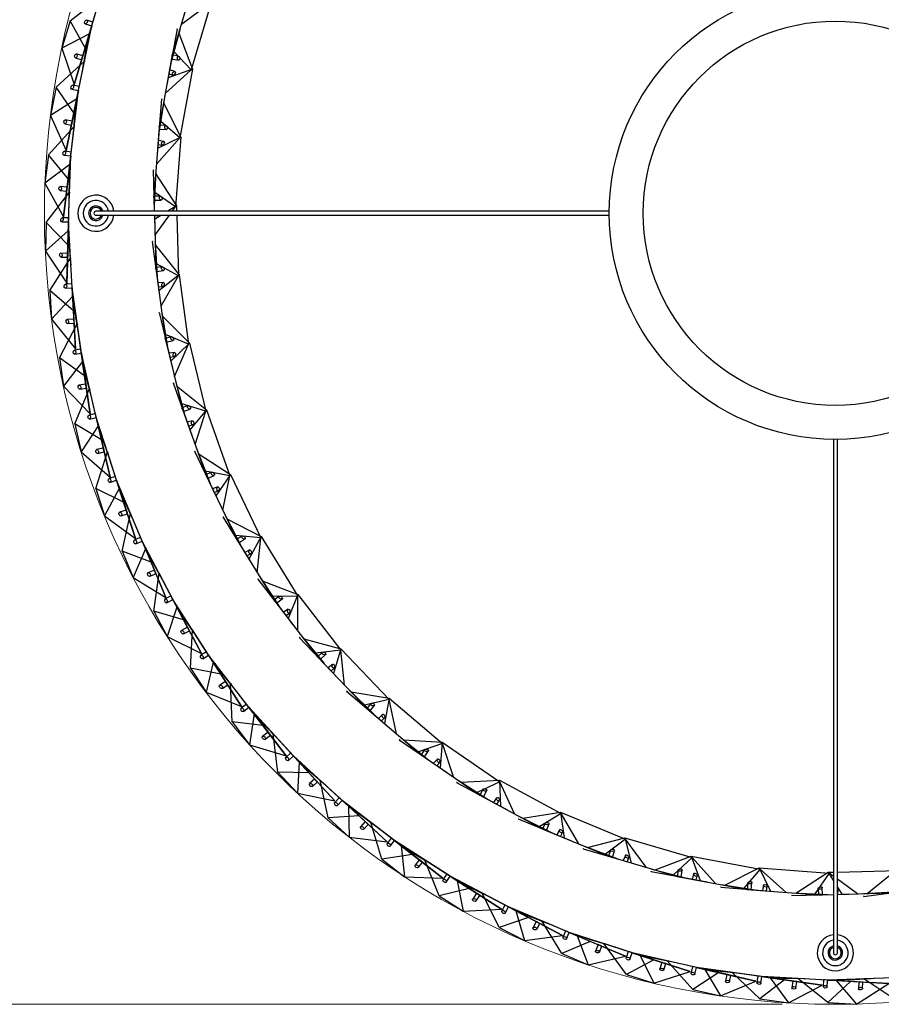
# Model space of a CAD drawing. Header units: millimetres. Extents: x 70 to 116, y 89 to 252.
# Tile 16 of 19: x 86 to 102, y 222 to 241. Entities that reach past the tile are written whole.
import ezdxf

# ---------------------------------------------------------------- set-up
doc = ezdxf.new("R2010")
doc.units = ezdxf.units.MM
doc.styles.add('SLDTEXTSTYLE0', font='TXT', dxfattribs={"width": 0.75})
doc.dimstyles.new('SLDDIMSTYLE0', dxfattribs={"dimtxt": 3.5, "dimasz": 3.302, "dimexe": 0, "dimexo": 0.0625, "dimgap": 0.875, "dimtad": 1, "dimdec": 0, "dimlfac": 20, "dimrnd": 1e-09, "dimzin": 12, "dimdsep": 46, "dimtxsty": 'SLDTEXTSTYLE0', "dimsah": 1, "dimcen": 0.09, "dimadec": 0, "dimazin": 3, "dimtfac": 1, "dimtdec": 0, "dimtofl": 0, "dimtmove": 0, "dimatfit": 3, "dimfxl": 0, "dimfrac": 2, "dimtolj": 1, "dimtzin": 12, "dimarcsym": 0})

# ---------------------------------------------------------------- blocks, each defined once
blk = doc.blocks.new('_D_3')
at = {"color": 7, "linetype": 'Continuous', "lineweight": 0}
for p, q in [((100.608, 251.731), (73.632, 251.731)), ((74.632, 222.003), (74.632, 251.731)), ((100.608, 222.003), (73.632, 222.003))]:
    blk.add_line(p, q, dxfattribs=at)
at = {"color": 7, "linetype": 'Continuous', "lineweight": 18}
for points in [[(74.632, 251.731), (74.124, 248.429), (75.14, 248.429)], [(74.632, 222.003), (75.14, 225.305), (74.124, 225.305)]]:
    blk.add_solid(points, dxfattribs=at)
at = {"color": 7, "linetype": 'Continuous', "lineweight": 18, "char_height": 3.5, "attachment_point": 1, "rotation": 90, "style": 'SLDTEXTSTYLE0'}
for s, insert in [('595', (70.067, 237.16)), ('%%c', (70.12, 231.882))]:
    blk.add_mtext(s, dxfattribs=dict(at, insert=insert))

msp = doc.modelspace()

# ---------------------------------------------------------------- linework, layer by layer
at = {"color": 7, "linetype": 'Continuous', "lineweight": 25}
for p, q in [((87.635, 240.388), (87.989, 241.576)), ((89.527, 241.128), (89.147, 239.842)), ((87.226, 240.483), (87.795, 240.924)), ((87.512, 239.976), (87.795, 240.924)), ((89.319, 240.422), (89.85, 240.812)), ((89.875, 240.825), (89.502, 239.562)), ((87.226, 240.483), (87.072, 239.967)), ((87.512, 239.976), (87.226, 240.483)), ((87.384, 239.174), (87.635, 240.388)), ((87.51, 240.425), (87.635, 240.388)), ((87.656, 240.46), (87.539, 240.495)), ((87.635, 240.388), (87.589, 240.235)), ((87.635, 240.388), (87.647, 240.429)), ((87.647, 240.429), (87.656, 240.46)), ((89.238, 240.331), (89.068, 239.411)), ((89.237, 240.328), (89.238, 240.331)), ((89.238, 240.331), (89.243, 240.317)), ((87.589, 240.235), (87.072, 239.967)), ((87.589, 240.235), (87.306, 239.286)), ((87.542, 239.998), (87.594, 240.192)), ((89.287, 240.314), (89.115, 239.666)), ((89.268, 240.251), (89.525, 239.577)), ((87.072, 239.967), (87.306, 239.286)), ((87.306, 239.286), (87.512, 239.976)), ((87.469, 239.585), (87.542, 239.998)), ((87.327, 239.786), (87.445, 239.751)), ((87.466, 239.823), (87.342, 239.86)), ((87.445, 239.751), (87.466, 239.822)), ((89.147, 239.842), (88.905, 238.523)), ((89.143, 239.818), (89.134, 239.768)), ((89.134, 239.768), (89.267, 239.744)), ((89.143, 239.818), (89.147, 239.842)), ((89.263, 239.821), (89.147, 239.842)), ((89.502, 239.562), (89.179, 239.906)), ((86.968, 239.234), (87.497, 239.722)), ((87.297, 238.753), (87.497, 239.722)), ((87.497, 239.722), (87.494, 239.705)), ((89.014, 239.118), (89.502, 239.562)), ((89.068, 239.411), (89.044, 239.278)), ((89.525, 239.577), (89.068, 239.411)), ((89.082, 239.485), (89.158, 239.462)), ((89.196, 239.529), (89.095, 239.559)), ((89.525, 239.577), (89.287, 238.281)), ((86.968, 239.234), (86.859, 238.706)), ((87.297, 238.753), (86.968, 239.234)), ((87.399, 239.247), (87.279, 239.272)), ((87.384, 239.174), (87.393, 239.216)), ((87.393, 239.216), (87.399, 239.247)), ((87.238, 237.943), (87.384, 239.174)), ((87.257, 239.2), (87.384, 239.174)), ((87.384, 239.174), (87.352, 239.017)), ((87.352, 239.017), (86.859, 238.706)), ((87.352, 239.017), (87.151, 238.048)), ((87.325, 238.777), (87.36, 238.975)), ((88.943, 239.019), (88.871, 238.086)), ((88.994, 239.007), (88.891, 238.345)), ((88.943, 239.019), (88.95, 239.006)), ((88.943, 239.016), (88.943, 239.019)), ((88.982, 238.943), (89.308, 238.299)), ((86.859, 238.706), (87.151, 238.048)), ((87.151, 238.048), (87.297, 238.753)), ((87.288, 238.359), (87.325, 238.777)), ((86.819, 237.966), (87.304, 238.498)), ((87.129, 238.547), (87.249, 238.523)), ((87.265, 238.596), (87.137, 238.622)), ((87.188, 237.516), (87.304, 238.498)), ((87.249, 238.523), (87.264, 238.596)), ((87.304, 238.498), (87.302, 238.482)), ((88.905, 238.523), (88.801, 237.186)), ((88.903, 238.499), (88.899, 238.448)), ((88.903, 238.499), (88.905, 238.523)), ((89.022, 238.514), (88.905, 238.523)), ((89.287, 238.281), (88.929, 238.591)), ((89.308, 238.299), (88.871, 238.086)), ((88.899, 238.448), (89.034, 238.438)), ((89.308, 238.299), (89.207, 236.986)), ((88.848, 237.789), (89.287, 238.281)), ((88.877, 238.161), (88.955, 238.147)), ((88.986, 238.217), (88.883, 238.236)), ((86.819, 237.966), (86.755, 237.432)), ((87.188, 237.516), (86.819, 237.966)), ((87.109, 237.958), (87.238, 237.943)), ((87.247, 238.017), (87.125, 238.031)), ((87.199, 236.703), (87.238, 237.943)), ((87.238, 237.943), (87.22, 237.784)), ((87.238, 237.943), (87.243, 237.985)), ((87.243, 237.985), (87.247, 238.017)), ((88.871, 238.086), (88.86, 237.951)), ((87.22, 237.784), (86.755, 237.432)), ((87.22, 237.784), (87.103, 236.801)), ((87.214, 237.542), (87.232, 237.742)), ((88.788, 237.683), (88.809, 236.905)), ((88.788, 237.683), (88.796, 237.671)), ((88.788, 237.681), (88.788, 237.683)), ((88.839, 237.677), (88.806, 237.007)), ((88.834, 237.611), (89.226, 237.005)), ((86.755, 237.432), (87.103, 236.801)), ((87.169, 237.357), (87.04, 237.372)), ((87.103, 236.801), (87.188, 237.516)), ((87.212, 237.123), (87.214, 237.542)), ((86.779, 236.691), (87.217, 237.263)), ((87.038, 237.297), (87.16, 237.282)), ((87.16, 237.282), (87.169, 237.356)), ((87.185, 236.274), (87.217, 237.263)), ((87.217, 237.263), (87.216, 237.246)), ((88.919, 237.189), (88.801, 237.186)), ((88.801, 237.186), (88.809, 236.905)), ((88.802, 237.162), (88.801, 237.186)), ((89.207, 236.986), (88.818, 237.256)), ((88.802, 237.162), (88.803, 237.111)), ((88.803, 237.111), (88.939, 237.115)), ((89.226, 237.005), (89.065, 236.905)), ((89.226, 237.005), (89.229, 236.905)), ((97.359, 236.905), (87.712, 236.905)), ((87.712, 236.83), (97.359, 236.83)), ((88.811, 236.83), (88.838, 235.845)), ((88.811, 236.83), (88.813, 236.748)), ((88.811, 236.823), (88.891, 236.817)), ((88.945, 236.83), (88.813, 236.748)), ((88.821, 236.45), (89.094, 236.83)), ((89.148, 236.905), (89.207, 236.986)), ((89.231, 236.83), (89.262, 235.689)), ((86.779, 236.691), (86.762, 236.153)), ((87.185, 236.274), (86.779, 236.691)), ((87.069, 236.707), (87.199, 236.703)), ((87.201, 236.778), (87.079, 236.782)), ((87.199, 236.703), (87.194, 236.543)), ((87.199, 236.703), (87.2, 236.746)), ((87.266, 235.465), (87.199, 236.703)), ((87.2, 236.746), (87.201, 236.778)), ((88.813, 236.748), (88.817, 236.612)), ((87.194, 236.543), (86.762, 236.153)), ((87.194, 236.543), (87.163, 235.554)), ((87.209, 236.302), (87.21, 236.503)), ((87.163, 235.554), (87.185, 236.274)), ((87.244, 235.884), (87.209, 236.302)), ((88.772, 236.339), (88.896, 235.411)), ((88.772, 236.339), (88.782, 236.327)), ((88.773, 236.336), (88.772, 236.339)), ((88.825, 236.337), (88.862, 235.668)), ((88.826, 236.272), (89.279, 235.71)), ((86.762, 236.153), (87.163, 235.554)), ((87.18, 236.113), (87.05, 236.118)), ((87.178, 236.039), (87.18, 236.113)), ((86.849, 235.417), (87.236, 236.024)), ((87.055, 236.042), (87.178, 236.039)), ((87.29, 235.036), (87.236, 236.024)), ((87.236, 236.024), (87.237, 236.007)), ((89.262, 235.689), (88.848, 235.917)), ((88.955, 235.861), (88.838, 235.846)), ((88.841, 235.822), (88.838, 235.846)), ((88.838, 235.845), (89.015, 234.516)), ((88.841, 235.822), (88.848, 235.771)), ((88.848, 235.771), (88.982, 235.789)), ((89.279, 235.71), (88.896, 235.411)), ((89.279, 235.71), (89.453, 234.405)), ((87.262, 235.54), (87.14, 235.533)), ((87.264, 235.508), (87.262, 235.54)), ((88.981, 235.564), (88.876, 235.561)), ((88.935, 235.116), (89.262, 235.689)), ((87.29, 235.036), (86.849, 235.417)), ((86.849, 235.417), (86.878, 234.879)), ((87.137, 235.458), (87.266, 235.465)), ((87.266, 235.465), (87.264, 235.508)), ((87.44, 234.237), (87.266, 235.465)), ((87.266, 235.465), (87.275, 235.305)), ((88.886, 235.486), (88.966, 235.488)), ((88.896, 235.411), (88.914, 235.277)), ((87.275, 235.305), (86.878, 234.879)), ((87.275, 235.305), (87.329, 234.317)), ((87.311, 235.066), (87.295, 235.266)), ((87.329, 234.317), (87.29, 235.036)), ((87.381, 234.653), (87.311, 235.066)), ((88.898, 235), (89.118, 234.09)), ((88.898, 235), (88.908, 234.989)), ((88.899, 234.997), (88.898, 235)), ((88.95, 235.004), (89.057, 234.343)), ((86.878, 234.879), (87.329, 234.317)), ((87.028, 234.153), (87.362, 234.792)), ((87.299, 234.876), (87.169, 234.869)), ((87.18, 234.794), (87.303, 234.801)), ((87.303, 234.801), (87.299, 234.876)), ((87.5, 233.812), (87.362, 234.792)), ((87.362, 234.792), (87.364, 234.775)), ((88.959, 234.939), (89.468, 234.428)), ((89.453, 234.405), (89.017, 234.588)), ((89.129, 234.544), (89.015, 234.516)), ((89.015, 234.516), (89.33, 233.213)), ((89.02, 234.493), (89.015, 234.516)), ((89.02, 234.493), (89.032, 234.444)), ((89.032, 234.444), (89.164, 234.475)), ((89.468, 234.428), (89.118, 234.09)), ((89.187, 233.801), (89.453, 234.405)), ((89.468, 234.428), (89.777, 233.148)), ((87.43, 234.312), (87.308, 234.295)), ((87.311, 234.219), (87.44, 234.237)), ((87.434, 234.28), (87.43, 234.312)), ((87.44, 234.237), (87.434, 234.28)), ((87.718, 233.029), (87.44, 234.237)), ((87.44, 234.237), (87.462, 234.079)), ((89.187, 234.251), (89.082, 234.237)), ((87.5, 233.812), (87.028, 234.153)), ((87.028, 234.153), (87.104, 233.62)), ((87.462, 234.079), (87.104, 233.62)), ((87.462, 234.079), (87.601, 233.099)), ((87.519, 233.844), (87.485, 234.042)), ((89.1, 234.164), (89.179, 234.174)), ((89.118, 234.09), (89.149, 233.959)), ((87.601, 233.099), (87.5, 233.812)), ((87.624, 233.438), (87.519, 233.844)), ((89.163, 233.682), (89.476, 232.8)), ((89.164, 233.679), (89.163, 233.682)), ((89.163, 233.682), (89.174, 233.672)), ((89.214, 233.691), (89.389, 233.044)), ((87.104, 233.62), (87.601, 233.099)), ((87.315, 232.91), (87.593, 233.575)), ((87.523, 233.653), (87.394, 233.635)), ((87.411, 233.562), (87.533, 233.579)), ((87.533, 233.579), (87.523, 233.653)), ((87.815, 232.61), (87.593, 233.575)), ((87.593, 233.575), (87.597, 233.558)), ((89.229, 233.627), (89.789, 233.172)), ((89.777, 233.148), (89.324, 233.284)), ((89.44, 233.252), (89.329, 233.213)), ((89.337, 233.19), (89.329, 233.213)), ((89.33, 233.213), (89.779, 231.949)), ((89.337, 233.19), (89.354, 233.142)), ((89.354, 233.142), (89.482, 233.188)), ((89.789, 233.172), (89.476, 232.8)), ((89.576, 232.519), (89.777, 233.148)), ((89.789, 233.172), (90.23, 231.931)), ((87.702, 233.102), (87.582, 233.075)), ((87.592, 233), (87.718, 233.029)), ((87.709, 233.071), (87.702, 233.102)), ((87.718, 233.029), (87.709, 233.071)), ((88.1, 231.849), (87.718, 233.029)), ((87.718, 233.029), (87.754, 232.873)), ((89.528, 232.967), (89.426, 232.942)), ((87.815, 232.61), (87.315, 232.91)), ((87.315, 232.91), (87.436, 232.385)), ((87.754, 232.873), (87.436, 232.385)), ((87.754, 232.873), (87.977, 231.909)), ((87.831, 232.644), (87.78, 232.838)), ((89.451, 232.871), (89.529, 232.89)), ((89.476, 232.8), (89.522, 232.672)), ((87.977, 231.909), (87.815, 232.61)), ((87.971, 232.249), (87.831, 232.644)), ((101.57, 232.617), (101.57, 222.971)), ((101.645, 222.971), (101.645, 232.617)), ((87.436, 232.385), (87.977, 231.909)), ((87.709, 231.696), (87.928, 232.382)), ((87.851, 232.454), (87.724, 232.425)), ((87.748, 232.354), (87.868, 232.381)), ((87.868, 232.381), (87.851, 232.454)), ((88.232, 231.44), (87.928, 232.382)), ((87.928, 232.382), (87.933, 232.366)), ((89.564, 232.398), (89.968, 231.554)), ((89.565, 232.396), (89.564, 232.398)), ((89.564, 232.398), (89.576, 232.39)), ((89.614, 232.413), (89.856, 231.788)), ((89.636, 232.351), (90.24, 231.957)), ((90.23, 231.931), (89.766, 232.02)), ((89.885, 232), (89.779, 231.949)), ((88.077, 231.921), (87.96, 231.883)), ((87.976, 231.809), (88.1, 231.849)), ((88.087, 231.89), (88.077, 231.921)), ((88.1, 231.849), (88.087, 231.89)), ((88.581, 230.707), (88.1, 231.849)), ((88.1, 231.849), (88.149, 231.697)), ((89.779, 231.949), (90.358, 230.739)), ((89.789, 231.928), (89.779, 231.949)), ((89.789, 231.928), (89.811, 231.882)), ((89.811, 231.882), (89.933, 231.94)), ((90.24, 231.957), (89.968, 231.554)), ((90.096, 231.286), (90.23, 231.931)), ((90.24, 231.957), (90.809, 230.769)), ((88.232, 231.44), (87.709, 231.696)), ((87.709, 231.696), (87.874, 231.183)), ((88.149, 231.697), (87.874, 231.183)), ((88.149, 231.697), (88.453, 230.755)), ((88.245, 231.475), (88.178, 231.664)), ((90.002, 231.725), (89.903, 231.69)), ((89.935, 231.622), (90.01, 231.649)), ((88.418, 231.093), (88.245, 231.475)), ((89.968, 231.554), (90.026, 231.432)), ((88.281, 231.288), (88.157, 231.248)), ((88.453, 230.755), (88.232, 231.44)), ((88.304, 231.217), (88.281, 231.288)), ((87.874, 231.183), (88.453, 230.755)), ((88.187, 231.179), (88.304, 231.217)), ((88.205, 230.52), (88.364, 231.222)), ((88.748, 230.31), (88.364, 231.222)), ((88.364, 231.222), (88.37, 231.207)), ((90.097, 231.164), (90.587, 230.366)), ((90.097, 231.164), (90.11, 231.157)), ((90.098, 231.161), (90.097, 231.164)), ((90.145, 231.184), (90.451, 230.587)), ((90.173, 231.124), (90.816, 230.796)), ((88.552, 230.776), (88.439, 230.728)), ((88.461, 230.656), (88.581, 230.707)), ((88.564, 230.746), (88.552, 230.776)), ((88.581, 230.707), (88.564, 230.746)), ((89.159, 229.61), (88.581, 230.707)), ((88.581, 230.707), (88.643, 230.559)), ((90.809, 230.769), (90.337, 230.809)), ((90.458, 230.801), (90.357, 230.74)), ((90.37, 230.719), (90.357, 230.74)), ((90.358, 230.739), (91.06, 229.597)), ((90.37, 230.719), (90.397, 230.676)), ((90.397, 230.676), (90.512, 230.747)), ((90.816, 230.796), (90.587, 230.366)), ((90.743, 230.113), (90.809, 230.769)), ((90.816, 230.796), (91.505, 229.673)), ((88.748, 230.31), (88.205, 230.52)), ((88.205, 230.52), (88.414, 230.024)), ((88.643, 230.559), (88.414, 230.024)), ((88.643, 230.559), (89.027, 229.647)), ((88.758, 230.346), (88.675, 230.529)), ((90.603, 230.54), (90.508, 230.495)), ((88.963, 229.981), (88.758, 230.346)), ((90.547, 230.431), (90.619, 230.465)), ((90.587, 230.366), (90.658, 230.251)), ((88.81, 230.163), (88.69, 230.112)), ((89.027, 229.647), (88.748, 230.31)), ((88.839, 230.094), (88.81, 230.163)), ((88.414, 230.024), (89.027, 229.647)), ((88.726, 230.046), (88.839, 230.094)), ((88.8, 229.391), (88.898, 230.105)), ((89.359, 229.229), (88.898, 230.105)), ((88.898, 230.105), (88.906, 230.09)), ((90.756, 229.992), (91.327, 229.25)), ((90.758, 229.989), (90.756, 229.992)), ((90.756, 229.992), (90.77, 229.986)), ((90.802, 230.016), (91.169, 229.456)), ((90.836, 229.961), (91.509, 229.701)), ((89.124, 229.676), (89.015, 229.619)), ((89.044, 229.549), (89.159, 229.61)), ((89.139, 229.648), (89.124, 229.676)), ((89.159, 229.61), (89.139, 229.648)), ((89.829, 228.566), (89.159, 229.61)), ((89.159, 229.61), (89.234, 229.468)), ((91.505, 229.673), (91.032, 229.664)), ((91.153, 229.669), (91.059, 229.597)), ((91.074, 229.578), (91.059, 229.597)), ((91.06, 229.597), (91.877, 228.534)), ((91.105, 229.538), (91.212, 229.62)), ((91.509, 229.701), (91.327, 229.25)), ((91.508, 229.014), (91.505, 229.673)), ((91.509, 229.701), (92.312, 228.657)), ((89.234, 229.468), (89.051, 228.915)), ((89.234, 229.468), (89.695, 228.592)), ((89.366, 229.266), (89.267, 229.441)), ((91.074, 229.578), (91.105, 229.538)), ((91.325, 229.425), (91.235, 229.369)), ((89.359, 229.229), (88.8, 229.391)), ((88.8, 229.391), (89.051, 228.915)), ((89.695, 228.592), (89.359, 229.229)), ((89.602, 228.919), (89.366, 229.266)), ((91.281, 229.31), (91.349, 229.351)), ((91.327, 229.25), (91.409, 229.142)), ((89.434, 229.088), (89.319, 229.027)), ((89.469, 229.021), (89.434, 229.087)), ((89.49, 228.318), (89.526, 229.037)), ((90.061, 228.204), (89.526, 229.037)), ((89.526, 229.037), (89.536, 229.023)), ((89.051, 228.915), (89.695, 228.592)), ((89.36, 228.964), (89.469, 229.021)), ((91.534, 228.895), (92.179, 228.217)), ((91.536, 228.893), (91.534, 228.895)), ((91.534, 228.895), (91.549, 228.891)), ((91.577, 228.924), (92, 228.405)), ((91.617, 228.872), (92.314, 228.684)), ((92.314, 228.684), (92.179, 228.217)), ((92.314, 228.684), (93.222, 227.73)), ((89.788, 228.629), (89.685, 228.563)), ((89.719, 228.496), (89.829, 228.566)), ((89.806, 228.602), (89.788, 228.629)), ((89.829, 228.566), (89.806, 228.602)), ((90.586, 227.584), (89.829, 228.566)), ((89.829, 228.566), (89.915, 228.432)), ((92.312, 228.657), (91.843, 228.598)), ((91.962, 228.616), (91.877, 228.535)), ((91.894, 228.517), (91.877, 228.535)), ((91.877, 228.534), (92.802, 227.563)), ((91.894, 228.517), (91.929, 228.48)), ((91.929, 228.48), (92.027, 228.573)), ((92.384, 228.001), (92.312, 228.657)), ((90.061, 228.204), (89.49, 228.318)), ((89.49, 228.318), (89.781, 227.865)), ((89.915, 228.432), (89.781, 227.865)), ((89.915, 228.432), (90.45, 227.599)), ((90.065, 228.242), (89.951, 228.407)), ((92.159, 228.39), (92.075, 228.326)), ((92.127, 228.272), (92.191, 228.32)), ((90.45, 227.599), (90.061, 228.204)), ((90.33, 227.917), (90.065, 228.242)), ((92.179, 228.217), (92.273, 228.119)), ((90.148, 228.07), (90.038, 227.999)), ((90.085, 227.94), (90.188, 228.007)), ((90.188, 228.007), (90.148, 228.069)), ((90.849, 227.244), (90.244, 228.028)), ((90.244, 228.028), (90.255, 228.014)), ((90.27, 227.308), (90.244, 228.028)), ((89.781, 227.865), (90.45, 227.599)), ((92.423, 227.886), (93.135, 227.279)), ((92.425, 227.884), (92.423, 227.886)), ((92.423, 227.886), (92.437, 227.883)), ((92.462, 227.919), (92.938, 227.447)), ((92.508, 227.872), (93.22, 227.758)), ((93.22, 227.758), (93.135, 227.279)), ((93.22, 227.758), (94.223, 226.903)), ((90.54, 227.644), (90.443, 227.569)), ((90.483, 227.505), (90.586, 227.584)), ((90.56, 227.618), (90.54, 227.644)), ((90.586, 227.584), (90.56, 227.618)), ((91.425, 226.671), (90.586, 227.584)), ((90.586, 227.584), (90.684, 227.458)), ((93.222, 227.73), (92.761, 227.622)), ((92.878, 227.653), (92.801, 227.563)), ((92.82, 227.547), (92.801, 227.563)), ((92.802, 227.563), (93.823, 226.693)), ((92.858, 227.514), (92.946, 227.617)), ((93.362, 227.086), (93.222, 227.73)), ((90.684, 227.458), (90.598, 226.881)), ((90.684, 227.458), (91.288, 226.674)), ((90.849, 227.281), (90.722, 227.437)), ((92.82, 227.547), (92.858, 227.514)), ((93.097, 227.449), (93.02, 227.376)), ((93.078, 227.328), (93.136, 227.383)), ((90.849, 227.244), (90.27, 227.308)), ((90.27, 227.308), (90.598, 226.881)), ((91.141, 226.98), (90.849, 227.281)), ((91.288, 226.674), (90.849, 227.244)), ((93.135, 227.279), (93.238, 227.191)), ((90.946, 227.117), (90.843, 227.038)), ((90.895, 226.983), (90.992, 227.058)), ((90.992, 227.058), (90.947, 227.117)), ((91.716, 226.355), (91.046, 227.083)), ((91.046, 227.083), (91.058, 227.071)), ((91.133, 226.368), (91.046, 227.083)), ((93.448, 227.012), (93.97, 226.592)), ((90.598, 226.881), (91.288, 226.674)), ((93.412, 226.975), (94.184, 226.445)), ((93.414, 226.973), (93.412, 226.975)), ((93.412, 226.975), (93.427, 226.974)), ((93.498, 226.97), (94.218, 226.931)), ((94.223, 226.903), (93.776, 226.748)), ((94.218, 226.931), (94.184, 226.445)), ((94.218, 226.931), (95.304, 226.186)), ((94.429, 226.277), (94.223, 226.903)), ((91.374, 226.726), (91.284, 226.643)), ((91.329, 226.583), (91.425, 226.671)), ((91.396, 226.703), (91.374, 226.726)), ((91.425, 226.671), (91.396, 226.703)), ((92.339, 225.834), (91.425, 226.671)), ((91.425, 226.671), (91.533, 226.553)), ((93.889, 226.79), (93.822, 226.693)), ((93.842, 226.68), (93.822, 226.693)), ((93.823, 226.693), (94.929, 225.935)), ((93.842, 226.68), (93.884, 226.651)), ((93.884, 226.651), (93.96, 226.763)), ((91.533, 226.553), (91.498, 225.972)), ((91.533, 226.553), (92.203, 225.824)), ((91.713, 226.392), (91.573, 226.536)), ((94.128, 226.611), (94.059, 226.531)), ((94.122, 226.488), (94.173, 226.549)), ((91.716, 226.355), (91.133, 226.368)), ((91.133, 226.368), (91.498, 225.972)), ((92.03, 226.117), (91.713, 226.392)), ((92.203, 225.824), (91.716, 226.355)), ((94.184, 226.445), (94.296, 226.369)), ((91.824, 226.237), (91.728, 226.149)), ((91.784, 226.098), (91.875, 226.181)), ((91.874, 226.182), (91.824, 226.236)), ((92.656, 225.543), (91.926, 226.212)), ((91.926, 226.212), (91.939, 226.2)), ((92.075, 225.507), (91.926, 226.212)), ((94.491, 226.172), (94.506, 226.173)), ((94.491, 226.172), (95.314, 225.726)), ((94.493, 226.171), (94.491, 226.172)), ((94.522, 226.213), (95.086, 225.85)), ((94.577, 226.176), (95.297, 226.213)), ((95.304, 226.186), (94.877, 225.985)), ((95.297, 226.213), (95.314, 225.726)), ((95.297, 226.213), (96.455, 225.586)), ((95.575, 225.585), (95.304, 226.186)), ((91.498, 225.972), (92.203, 225.824)), ((94.984, 226.039), (94.928, 225.935)), ((94.95, 225.924), (94.928, 225.935)), ((94.929, 225.935), (96.108, 225.297)), ((94.95, 225.924), (94.994, 225.899)), ((94.994, 225.899), (95.059, 226.019)), ((92.284, 225.884), (92.201, 225.794)), ((92.251, 225.738), (92.339, 225.834)), ((92.307, 225.862), (92.284, 225.884)), ((92.339, 225.834), (92.307, 225.862)), ((93.322, 225.078), (92.339, 225.834)), ((92.339, 225.834), (92.457, 225.725)), ((92.457, 225.725), (92.472, 225.143)), ((92.457, 225.725), (93.187, 225.057)), ((92.65, 225.58), (92.498, 225.711)), ((95.241, 225.885), (95.181, 225.798)), ((95.247, 225.762), (95.293, 225.828)), ((95.314, 225.726), (95.433, 225.662)), ((92.656, 225.543), (92.075, 225.507)), ((92.989, 225.333), (92.65, 225.58)), ((93.187, 225.057), (92.656, 225.543)), ((95.675, 225.531), (96.273, 225.229)), ((95.733, 225.5), (96.445, 225.611)), ((96.455, 225.586), (96.051, 225.341)), ((96.445, 225.611), (96.513, 225.129)), ((96.445, 225.611), (97.663, 225.109)), ((96.788, 225.016), (96.455, 225.586)), ((92.075, 225.507), (92.472, 225.143)), ((92.774, 225.435), (92.686, 225.339)), ((92.746, 225.294), (92.829, 225.384)), ((92.829, 225.384), (92.774, 225.435)), ((93.663, 224.815), (92.878, 225.419)), ((93.086, 224.729), (92.878, 225.419)), ((92.878, 225.419), (92.892, 225.408)), ((95.648, 225.487), (95.662, 225.489)), ((95.648, 225.487), (96.513, 225.129)), ((95.65, 225.485), (95.648, 225.487)), ((96.152, 225.406), (96.107, 225.297)), ((96.177, 225.268), (96.228, 225.393)), ((96.13, 225.288), (96.107, 225.297)), ((96.108, 225.297), (97.347, 224.785)), ((96.13, 225.288), (96.177, 225.268)), ((96.423, 225.28), (96.373, 225.187)), ((96.443, 225.158), (96.481, 225.229)), ((92.472, 225.143), (93.187, 225.057)), ((93.262, 225.123), (93.187, 225.026)), ((93.242, 224.974), (93.322, 225.078)), ((93.288, 225.104), (93.262, 225.123)), ((93.322, 225.078), (93.288, 225.104)), ((94.366, 224.409), (93.322, 225.078)), ((93.322, 225.078), (93.449, 224.98)), ((93.449, 224.98), (93.513, 224.401)), ((93.449, 224.98), (94.233, 224.376)), ((93.653, 224.851), (93.491, 224.969)), ((96.513, 225.129), (96.638, 225.078)), ((96.892, 224.973), (97.519, 224.735)), ((96.953, 224.948), (97.65, 225.133)), ((97.663, 225.109), (97.286, 224.823)), ((97.65, 225.133), (97.768, 224.661)), ((97.65, 225.133), (98.914, 224.761)), ((98.053, 224.577), (97.663, 225.109)), ((93.663, 224.815), (93.086, 224.729)), ((94.013, 224.635), (93.653, 224.851)), ((94.233, 224.376), (93.663, 224.815)), ((96.87, 224.926), (96.884, 224.93)), ((96.87, 224.926), (97.768, 224.661)), ((96.873, 224.925), (96.87, 224.926)), ((97.38, 224.898), (97.347, 224.785)), ((97.347, 224.785), (98.634, 224.406)), ((97.37, 224.778), (97.347, 224.785)), ((97.419, 224.764), (97.457, 224.894)), ((97.663, 224.801), (97.623, 224.704)), ((98.224, 224.527), (98.898, 224.784)), ((98.898, 224.784), (99.065, 224.327)), ((98.898, 224.784), (100.194, 224.545)), ((93.086, 224.729), (93.513, 224.401)), ((93.789, 224.718), (93.71, 224.615)), ((93.774, 224.575), (93.849, 224.672)), ((93.849, 224.672), (93.79, 224.717)), ((94.728, 224.177), (93.895, 224.711)), ((94.161, 224.042), (93.895, 224.711)), ((93.895, 224.711), (93.909, 224.702)), ((97.37, 224.778), (97.419, 224.764)), ((97.695, 224.683), (97.726, 224.756)), ((97.768, 224.661), (97.897, 224.623)), ((98.914, 224.761), (98.569, 224.437)), ((99.357, 224.273), (98.914, 224.761)), ((94.303, 224.449), (94.236, 224.346)), ((94.33, 224.432), (94.303, 224.449)), ((94.366, 224.409), (94.33, 224.432)), ((98.144, 224.496), (98.158, 224.501)), ((98.144, 224.496), (99.065, 224.327)), ((98.147, 224.495), (98.144, 224.496)), ((98.161, 224.545), (98.809, 224.374)), ((98.655, 224.522), (98.633, 224.406)), ((98.707, 224.392), (98.731, 224.525)), ((98.946, 224.455), (98.916, 224.354)), ((98.99, 224.34), (99.013, 224.417)), ((99.533, 224.24), (100.176, 224.567)), ((100.194, 224.545), (99.885, 224.188)), ((100.176, 224.567), (100.389, 224.129)), ((100.176, 224.567), (101.489, 224.465)), ((100.686, 224.106), (100.194, 224.545)), ((100.864, 224.093), (101.47, 224.484)), ((101.489, 224.465), (101.219, 224.077)), ((101.47, 224.484), (101.57, 224.487)), ((101.47, 224.484), (101.57, 224.323)), ((101.57, 224.407), (101.489, 224.465)), ((101.645, 224.489), (102.786, 224.52)), ((102.203, 224.085), (102.765, 224.538)), ((93.513, 224.401), (94.233, 224.376)), ((94.296, 224.299), (94.366, 224.409)), ((95.464, 223.832), (94.366, 224.409)), ((94.366, 224.409), (94.501, 224.322)), ((94.501, 224.322), (94.615, 223.751)), ((94.501, 224.322), (95.334, 223.789)), ((94.716, 224.212), (94.544, 224.315)), ((98.657, 224.402), (98.633, 224.406)), ((98.634, 224.406), (99.952, 224.163)), ((98.657, 224.402), (98.707, 224.392)), ((99.065, 224.327), (99.198, 224.302)), ((99.468, 224.252), (100.13, 224.149)), ((99.961, 224.281), (99.952, 224.163)), ((100.027, 224.157), (100.037, 224.292)), ((100.258, 224.245), (100.239, 224.141)), ((102.025, 224.08), (101.645, 224.353)), ((94.728, 224.177), (94.161, 224.042)), ((94.161, 224.042), (94.615, 223.751)), ((95.092, 224.027), (94.716, 224.212)), ((95.334, 223.789), (94.728, 224.177)), ((94.863, 224.091), (94.793, 223.981)), ((94.86, 223.947), (94.926, 224.05)), ((94.926, 224.05), (94.863, 224.09)), ((95.844, 223.632), (94.968, 224.093)), ((95.291, 223.449), (94.968, 224.093)), ((94.968, 224.093), (94.983, 224.085)), ((99.456, 224.202), (99.469, 224.208)), ((99.456, 224.202), (100.389, 224.129)), ((99.459, 224.201), (99.456, 224.202)), ((99.952, 224.163), (101.289, 224.06)), ((99.976, 224.161), (99.952, 224.163)), ((99.976, 224.161), (100.027, 224.157)), ((100.314, 224.135), (100.328, 224.214)), ((100.389, 224.129), (100.524, 224.119)), ((100.792, 224.046), (101.57, 224.067)), ((100.792, 224.046), (100.804, 224.054)), ((100.795, 224.046), (100.792, 224.046)), ((100.799, 224.098), (101.468, 224.065)), ((101.286, 224.177), (101.289, 224.06)), ((101.289, 224.06), (101.57, 224.067)), ((101.313, 224.06), (101.289, 224.06)), ((101.313, 224.06), (101.364, 224.062)), ((101.364, 224.062), (101.36, 224.197)), ((101.645, 224.203), (101.727, 224.072)), ((101.645, 224.069), (102.63, 224.096)), ((101.645, 224.069), (101.727, 224.072)), ((101.652, 224.07), (101.658, 224.149)), ((101.727, 224.072), (101.863, 224.075)), ((102.136, 224.031), (103.064, 224.154)), ((102.138, 224.083), (102.807, 224.12)), ((95.397, 223.867), (95.34, 223.758)), ((95.426, 223.852), (95.397, 223.867)), ((102.136, 224.031), (102.148, 224.04)), ((102.139, 224.031), (102.136, 224.031)), ((94.615, 223.751), (95.334, 223.789)), ((95.403, 223.717), (95.464, 223.832)), ((95.464, 223.832), (95.426, 223.852)), ((96.607, 223.352), (95.464, 223.832)), ((95.464, 223.832), (95.605, 223.758)), ((95.605, 223.758), (95.768, 223.199)), ((95.605, 223.758), (96.482, 223.298)), ((95.829, 223.666), (95.649, 223.755)), ((95.844, 223.632), (95.291, 223.449)), ((96.22, 223.515), (95.829, 223.666)), ((96.482, 223.298), (95.844, 223.632)), ((95.986, 223.558), (95.926, 223.443)), ((96.052, 223.523), (95.986, 223.558)), ((95.995, 223.414), (96.052, 223.523)), ((97.003, 223.186), (96.091, 223.569)), ((96.091, 223.569), (96.106, 223.562)), ((96.468, 222.955), (96.091, 223.569)), ((95.291, 223.449), (95.768, 223.199)), ((96.538, 223.381), (96.49, 223.268)), ((96.567, 223.369), (96.538, 223.381)), ((96.557, 223.232), (96.607, 223.352)), ((96.607, 223.352), (96.567, 223.369)), ((97.787, 222.972), (96.607, 223.352)), ((96.607, 223.352), (96.755, 223.29)), ((95.768, 223.199), (96.482, 223.298)), ((97.003, 223.186), (96.468, 222.955)), ((96.755, 223.29), (96.965, 222.747)), ((96.755, 223.29), (97.667, 222.907)), ((96.985, 223.218), (96.798, 223.291)), ((97.388, 223.101), (96.985, 223.218)), ((97.667, 222.907), (97.003, 223.186)), ((97.151, 223.124), (97.101, 223.004)), ((97.22, 223.095), (97.151, 223.124)), ((98.196, 222.841), (97.254, 223.144)), ((97.254, 223.144), (97.271, 223.139)), ((97.683, 222.565), (97.254, 223.144)), ((96.468, 222.955), (96.965, 222.747)), ((97.173, 222.982), (97.22, 223.095)), ((97.716, 222.995), (97.678, 222.878)), ((97.746, 222.986), (97.716, 222.995)), ((97.787, 222.972), (97.746, 222.986)), ((97.747, 222.849), (97.787, 222.972)), ((98.996, 222.695), (97.787, 222.972)), ((97.787, 222.972), (97.94, 222.923)), ((96.965, 222.747), (97.667, 222.907)), ((98.196, 222.841), (97.683, 222.565)), ((97.94, 222.923), (98.196, 222.4)), ((97.94, 222.923), (98.882, 222.62)), ((98.175, 222.871), (97.983, 222.928)), ((98.587, 222.789), (98.175, 222.871)), ((98.882, 222.62), (98.196, 222.841)), ((98.349, 222.792), (98.309, 222.668)), ((98.42, 222.769), (98.349, 222.791)), ((98.383, 222.652), (98.42, 222.769)), ((99.415, 222.599), (98.45, 222.82)), ((98.927, 222.281), (98.45, 222.82)), ((98.45, 222.82), (98.467, 222.817)), ((97.683, 222.565), (98.196, 222.4)), ((98.196, 222.4), (98.882, 222.62)), ((98.923, 222.712), (98.895, 222.592)), ((98.954, 222.705), (98.923, 222.712)), ((99.415, 222.599), (98.927, 222.281)), ((98.996, 222.695), (98.954, 222.705)), ((98.967, 222.569), (98.996, 222.695)), ((100.224, 222.523), (98.996, 222.695)), ((98.996, 222.695), (99.152, 222.66)), ((99.152, 222.66), (99.452, 222.16)), ((99.152, 222.66), (100.116, 222.438)), ((99.391, 222.628), (99.195, 222.667)), ((99.808, 222.581), (99.391, 222.628)), ((100.116, 222.438), (99.415, 222.599)), ((99.571, 222.564), (99.542, 222.437)), ((99.644, 222.547), (99.571, 222.563)), ((100.649, 222.464), (99.669, 222.601)), ((100.191, 222.104), (99.669, 222.601)), ((99.669, 222.601), (99.686, 222.599)), ((99.452, 222.16), (100.116, 222.438)), ((99.617, 222.427), (99.644, 222.547)), ((100.149, 222.534), (100.132, 222.412)), ((100.181, 222.529), (100.149, 222.534)), ((100.224, 222.523), (100.181, 222.529)), ((100.649, 222.464), (100.191, 222.104)), ((100.206, 222.394), (100.224, 222.523)), ((101.462, 222.457), (100.224, 222.523)), ((100.224, 222.523), (100.382, 222.501)), ((100.382, 222.501), (100.724, 222.029)), ((100.382, 222.501), (101.362, 222.364)), ((100.624, 222.49), (100.424, 222.513)), ((101.043, 222.48), (100.624, 222.49)), ((101.362, 222.364), (100.649, 222.464)), ((100.808, 222.441), (100.79, 222.312)), ((100.882, 222.431), (100.808, 222.441)), ((100.865, 222.309), (100.882, 222.431)), ((101.891, 222.434), (100.903, 222.487)), ((101.465, 222.037), (100.903, 222.487)), ((100.903, 222.487), (100.92, 222.486)), ((101.387, 222.461), (101.38, 222.339)), ((101.419, 222.46), (101.387, 222.461)), ((101.462, 222.457), (101.419, 222.46)), ((101.455, 222.327), (101.462, 222.457)), ((102.701, 222.498), (101.462, 222.457)), ((101.462, 222.457), (101.622, 222.449)), ((101.891, 222.434), (101.465, 222.037)), ((101.622, 222.449), (102.003, 222.008)), ((101.622, 222.449), (102.61, 222.396)), ((101.863, 222.459), (101.662, 222.464)), ((102.282, 222.484), (101.863, 222.459)), ((102.61, 222.396), (101.891, 222.434)), ((102.003, 222.008), (102.61, 222.396)), ((102.051, 222.426), (102.044, 222.296)), ((102.126, 222.422), (102.052, 222.426)), ((102.119, 222.299), (102.126, 222.422)), ((103.131, 222.512), (102.142, 222.48)), ((102.741, 222.08), (102.142, 222.48)), ((102.142, 222.48), (102.159, 222.48)), ((98.927, 222.281), (99.452, 222.16)), ((100.724, 222.029), (101.362, 222.364)), ((100.191, 222.104), (100.724, 222.029)), ((101.465, 222.037), (102.003, 222.008))]:
    msp.add_line(p, q, dxfattribs=at)
at = {"color": 7, "linetype": 'Continuous', "lineweight": 18}
msp.add_circle((101.608, 236.867), 14.864, dxfattribs=at)
at = {"color": 7, "linetype": 'Continuous', "lineweight": 25}
for radius in [4.25, 3.61]:
    msp.add_circle((101.608, 236.867), radius, dxfattribs=at)
for centre, radius, start, end in [((87.712, 236.867), 0.34, 6.4027, 353.7382), ((87.712, 236.867), 0.24, 9.0897, 351.1111), ((87.712, 236.867), 0.138, 16.0067, 344.3533), ((87.712, 236.867), 0.11, 20.1627, 340.2978), ((87.712, 236.867), 0.0375, 90, 180), ((87.712, 236.867), 0.0375, 180, 270), ((101.608, 222.97), 0.34, 96.4027, 83.7382), ((101.608, 222.97), 0.24, 99.0897, 81.1111), ((101.608, 222.97), 0.137, 106.0067, 74.3533), ((101.608, 222.97), 0.11, 110.1627, 70.2978), ((101.608, 222.971), 0.0375, 180, 270), ((101.608, 222.971), 0.0375, 270, 0)]:
    msp.add_arc(centre, radius, start, end, dxfattribs=at)
for centre, major_axis, ratio in [((87.524, 240.46), (0.0166, 0.0339), 0.648604), ((87.334, 239.823), (0.0047, 0.0375), 0.648604), ((89.265, 239.782), (-0.0065, 0.0385), 0.574115), ((89.177, 239.496), (0.0232, 0.0314), 0.574115), ((87.268, 239.236), (0.0137, 0.0352), 0.648604), ((87.133, 238.585), (0.0014, 0.0378), 0.648604), ((89.028, 238.476), (-0.0105, 0.0376), 0.574115), ((88.971, 238.182), (0.0198, 0.0337), 0.574115), ((87.117, 237.995), (0.0106, 0.0363), 0.648604), ((87.039, 237.334), (-0.0018, 0.0378), 0.648604), ((88.929, 237.152), (-0.0144, 0.0363), 0.574115), ((87.074, 236.745), (0.0074, 0.0371), 0.648604), ((87.053, 236.08), (-0.0051, 0.0375), 0.648604), ((88.968, 235.825), (-0.0181, 0.0346), 0.574115), ((87.138, 235.496), (0.0042, 0.0376), 0.648604), ((88.973, 235.526), (0.0124, 0.0371), 0.574115), ((87.174, 234.832), (-0.0083, 0.0369), 0.648604), ((89.146, 234.51), (-0.0216, 0.0325), 0.574115), ((87.309, 234.257), (0.001, 0.0378), 0.648604), ((89.183, 234.212), (0.0084, 0.0381), 0.574115), ((87.403, 233.598), (-0.0114, 0.036), 0.648604), ((89.461, 233.22), (-0.0249, 0.0301), 0.574115), ((87.587, 233.037), (-0.0023, 0.0377), 0.648604), ((89.528, 232.928), (0.0044, 0.0388), 0.574115), ((87.736, 232.389), (-0.0145, 0.0349), 0.648604), ((89.909, 231.97), (0.0279, -0.0273), 0.574115), ((87.968, 231.846), (-0.0055, 0.0374), 0.648604), ((90.006, 231.687), (0.0003, 0.0391), 0.574115), ((88.172, 231.213), (-0.0174, 0.0336), 0.648604), ((88.45, 230.692), (-0.0087, 0.0368), 0.648604), ((90.485, 230.774), (0.0306, -0.0243), 0.574115), ((90.611, 230.503), (-0.0038, 0.0389), 0.574115), ((88.708, 230.079), (-0.0202, 0.0319), 0.648604), ((89.029, 229.584), (-0.0118, 0.0359), 0.648604), ((91.183, 229.645), (0.033, -0.0209), 0.574115), ((91.337, 229.388), (-0.0078, 0.0383), 0.574115), ((89.339, 228.995), (-0.0229, 0.0301), 0.648604), ((89.702, 228.529), (-0.0149, 0.0347), 0.648604), ((91.995, 228.595), (0.035, -0.0174), 0.574115), ((92.175, 228.355), (-0.0118, 0.0373), 0.574115), ((90.061, 227.97), (-0.0254, 0.028), 0.648604), ((90.463, 227.537), (-0.0178, 0.0333), 0.648604), ((92.912, 227.635), (0.0366, -0.0136), 0.574115), ((93.116, 227.416), (-0.0156, 0.0358), 0.574115), ((90.869, 227.01), (0.0277, -0.0257), 0.648604), ((91.306, 226.613), (-0.0206, 0.0317), 0.648604), ((93.925, 226.777), (0.0379, -0.0097), 0.574115), ((94.15, 226.58), (-0.0192, 0.034), 0.574115), ((91.756, 226.123), (0.0298, -0.0232), 0.648604), ((95.021, 226.029), (0.0387, -0.0057), 0.574115), ((95.267, 225.857), (-0.0227, 0.0318), 0.574115), ((92.226, 225.766), (-0.0233, 0.0298), 0.648604), ((92.716, 225.316), (0.0317, -0.0206), 0.648604), ((96.19, 225.399), (0.039, -0.0016), 0.574115), ((96.452, 225.254), (-0.0259, 0.0293), 0.574115), ((93.215, 225), (-0.0257, 0.0277), 0.648604), ((97.419, 224.896), (0.039, 0.0025), 0.574115), ((97.694, 224.779), (0.0288, -0.0264), 0.574115), ((93.742, 224.595), (0.0334, -0.0178), 0.648604), ((98.693, 224.524), (0.0385, 0.0065), 0.574115), ((98.979, 224.436), (0.0314, -0.0232), 0.574115), ((94.266, 224.322), (0.028, -0.0254), 0.648604), ((99.999, 224.286), (0.0376, 0.0105), 0.574115), ((100.293, 224.229), (0.0337, -0.0198), 0.574115), ((101.323, 224.187), (0.0363, 0.0144), 0.574115), ((94.826, 223.964), (0.0348, -0.0148), 0.648604), ((95.372, 223.738), (0.0301, -0.0229), 0.648604), ((95.96, 223.428), (0.0359, -0.0118), 0.648604), ((96.523, 223.25), (0.032, -0.0202), 0.648604), ((97.137, 222.993), (0.0368, -0.0087), 0.648604), ((97.713, 222.863), (0.0336, -0.0174), 0.648604), ((98.346, 222.66), (0.0374, -0.0055), 0.648604), ((98.931, 222.58), (0.0349, -0.0144), 0.648604), ((99.579, 222.432), (0.0377, -0.0022), 0.648604), ((100.169, 222.403), (0.0361, -0.0114), 0.648604), ((100.828, 222.311), (0.0378, 0.001), 0.648604), ((101.418, 222.333), (0.0369, -0.0082), 0.648604), ((102.082, 222.298), (0.0376, 0.0043), 0.648604)]:
    msp.add_ellipse(centre, major_axis=major_axis, ratio=ratio, dxfattribs=at)
for centre, major_axis, start_param, end_param in [((88.902, 236.854), (0.0162, 0.0356), 2.540083, 4.25467), ((101.621, 224.161), (0.0356, -0.0162), 5.681676, 7.396263)]:
    msp.add_ellipse(centre, major_axis=major_axis, ratio=0.574115, start_param=start_param, end_param=end_param, dxfattribs=at)

# ---------------------------------------------------------------- dimensions: what is measured, and where the dimension line sits
at = {"color": 7, "linetype": 'Continuous', "lineweight": 18}
dim = msp.add_linear_dim(base=(74.632, 251.731), p1=(101.608, 222.003), p2=(101.608, 251.731), angle=90, text='%%c<>', dimstyle='SLDDIMSTYLE0', dxfattribs=at)
dim.commit()
dim.dimension.update_dxf_attribs({"geometry": '_D_3', "text_midpoint": (74.632, 238.4), "dimtype": 160})

doc.saveas('drawing.dxf')
